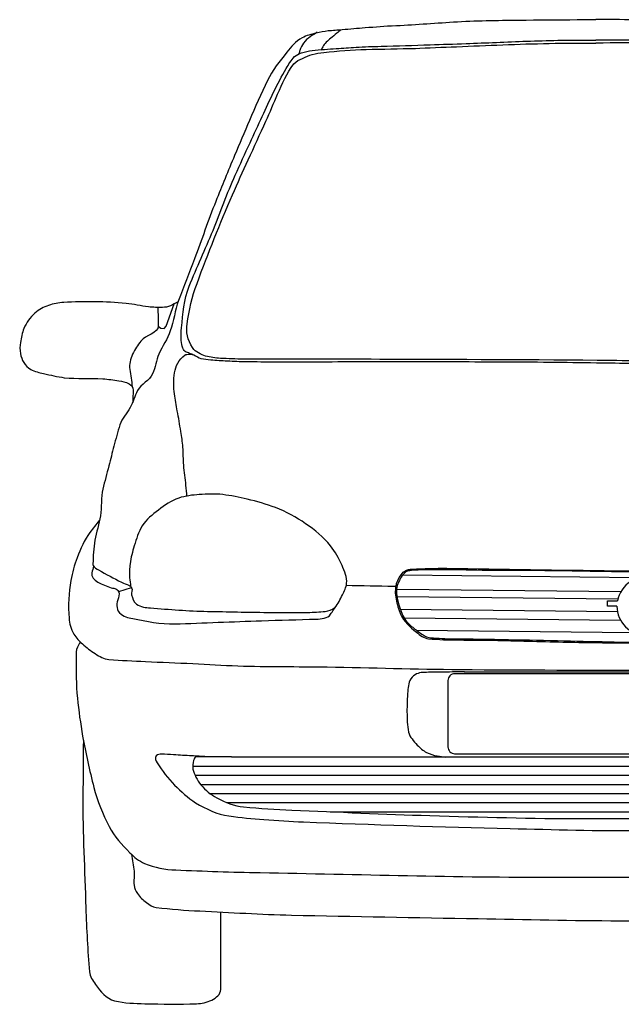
# Model space of a CAD drawing. Extents: x 85.81 to 92.09, y 20.19 to 24.16.
# Tile 3 of 12: x 85.81 to 86.65, y 22.6 to 23.98. Entities that reach past the tile are written whole.
import ezdxf

# ---------------------------------------------------------------- set-up
doc = ezdxf.new("R2010")
doc.units = 0
doc.header["$MEASUREMENT"] = 0
doc.layers.get('0').update_dxf_attribs({"linetype": 'CONTINUOUS'})

msp = doc.modelspace()

# ---------------------------------------------------------------- linework, layer by layer
at = {"linetype": 'Continuous'}
for p, q in [((86.341, 23.2016), (86.6708, 23.1982)), ((85.9439, 23.1784), (85.9617, 23.1843)), ((86.333, 23.1816), (86.6457, 23.1784)), ((86.333, 23.1716), (86.6414, 23.1684)), ((86.3371, 23.1537), (86.6407, 23.1505)), ((86.3426, 23.1415), (86.6452, 23.1383)), ((86.3601, 23.1244), (86.6626, 23.1213)), ((86.6909, 23.0635), (86.4134, 23.0635)), ((86.4265, 23.0662), (86.6909, 23.0662)), ((86.404, 23.0541), (86.404, 22.9605)), ((86.4131, 22.9515), (86.6909, 22.9515)), ((86.1014, 22.9471), (86.6909, 22.9471)), ((86.0472, 22.9344), (86.6909, 22.9344)), ((86.0505, 22.9216), (86.6909, 22.9216)), ((86.0581, 22.9088), (86.6909, 22.9088)), ((86.0712, 22.8961), (86.6909, 22.8961)), ((86.0951, 22.8833), (86.6909, 22.8833)), ((86.2393, 22.8706), (86.6909, 22.8706))]:
    msp.add_line(p, q, dxfattribs=at)
for points in [[(85.9989, 23.554), (85.999, 23.5496), (86.0027, 23.5465), (86.0076, 23.5462), (86.0103, 23.5497), (86.0212, 23.5807)], [(86.64, 23.1579), (86.6271, 23.1579), (86.6271, 23.1655), (86.6407, 23.1655)]]:
    msp.add_lwpolyline(points, dxfattribs=at)
for centre, start, end in [((86.4134, 23.0541), 89.9989, 180), ((86.4134, 22.961), 177.4935, 270.0011)]:
    msp.add_arc(centre, 0.00943, start, end, dxfattribs=at)
for start_param, end_param in [(6.230214, 9.247388), (3.14103, 6.052285)]:
    msp.add_ellipse((86.6877, 23.1579), major_axis=(0.0477, 0), ratio=0.902192, start_param=start_param, end_param=end_param, dxfattribs=at)
for points, knots in [([(86.3266, 23.9694), (86.355, 23.9712), (86.3833, 23.973), (86.4116, 23.9749), (86.442, 23.9768), (86.4725, 23.9772), (86.503, 23.9775), (86.5301, 23.9778), (86.5572, 23.9781), (86.5843, 23.9781), (86.5931, 23.9781), (86.6018, 23.9781), (86.6106, 23.9781)], [0, 0, 0, 0, 0.299577, 0.299577, 0.299577, 0.621299, 0.621299, 0.621299, 0.907575, 0.907575, 0.907575, 1, 1, 1, 1]), ([(86.6909, 23.978), (86.6729, 23.978), (86.6549, 23.9781), (86.6369, 23.9781), (86.6281, 23.9781), (86.6193, 23.9781), (86.6106, 23.9781)], [0, 0, 0, 0, 0.672802, 0.672802, 0.672802, 1, 1, 1, 1]), ([(86.3301, 23.9696), (86.3162, 23.9686), (86.3023, 23.9676), (86.2883, 23.9665), (86.2776, 23.9657), (86.2669, 23.9647), (86.2562, 23.9638), (86.2496, 23.9633), (86.2431, 23.9628), (86.2365, 23.9623), (86.2309, 23.9618), (86.2254, 23.9604), (86.2198, 23.9592), (86.213, 23.9577), (86.2064, 23.956), (86.2001, 23.9526), (86.1912, 23.9477), (86.1849, 23.9403), (86.1788, 23.9325), (86.1687, 23.9197), (86.1587, 23.9074), (86.1518, 23.893), (86.143, 23.8744), (86.1345, 23.8559), (86.1265, 23.837), (86.1196, 23.8207), (86.1126, 23.8043), (86.1058, 23.788), (86.0969, 23.7667), (86.0879, 23.7454), (86.0795, 23.7239), (86.0691, 23.6973), (86.0597, 23.6703), (86.0497, 23.6436), (86.0424, 23.6241), (86.0348, 23.6047), (86.0275, 23.5853), (86.0223, 23.5716), (86.0209, 23.5567), (86.016, 23.5429), (86.012, 23.5316), (86.0049, 23.5214), (86.0001, 23.5104), (85.9963, 23.5016), (85.9954, 23.4916), (85.9913, 23.4829), (85.9868, 23.4734), (85.9752, 23.4686), (85.9703, 23.4594), (85.9663, 23.4518), (85.9639, 23.4432), (85.9599, 23.4356), (85.9556, 23.4274), (85.9484, 23.4205), (85.9456, 23.4116), (85.9425, 23.4017), (85.9398, 23.3917), (85.9372, 23.3817), (85.9348, 23.3725), (85.9324, 23.3633), (85.93, 23.3541), (85.9272, 23.3434), (85.9245, 23.3326), (85.9217, 23.3218), (85.9186, 23.3097), (85.9204, 23.2967), (85.9184, 23.2844), (85.9165, 23.2728), (85.9126, 23.2617), (85.9106, 23.2501), (85.9087, 23.2391), (85.9083, 23.228), (85.9079, 23.2171), (85.9079, 23.2164), (85.9078, 23.2157), (85.9082, 23.215), (85.9101, 23.2118), (85.913, 23.2104), (85.9158, 23.2087), (85.9264, 23.2025), (85.937, 23.1968), (85.9479, 23.1915), (85.9512, 23.1898), (85.9548, 23.189), (85.9582, 23.1873), (85.9598, 23.1865), (85.9611, 23.1854), (85.962, 23.1838), (85.9638, 23.1808), (85.9611, 23.177), (85.962, 23.1738), (85.9634, 23.1692), (85.9644, 23.1642), (85.9689, 23.161), (85.9751, 23.1566), (85.9815, 23.156), (85.9882, 23.1555), (86.0147, 23.1535), (86.0412, 23.1513), (86.0678, 23.1507), (86.0958, 23.1502), (86.1238, 23.1496), (86.1518, 23.1493), (86.1706, 23.1491), (86.1893, 23.1492), (86.208, 23.1493), (86.2162, 23.1493), (86.2243, 23.15), (86.2325, 23.1507), (86.2372, 23.1512), (86.2418, 23.1526), (86.2457, 23.1561), (86.2512, 23.1613), (86.2533, 23.1673), (86.2564, 23.1738), (86.259, 23.1791), (86.2617, 23.1845), (86.2623, 23.19), (86.2632, 23.1981), (86.2596, 23.2067), (86.2559, 23.215), (86.2514, 23.2251), (86.2469, 23.234), (86.2398, 23.2424), (86.2295, 23.2547), (86.2182, 23.2645), (86.2051, 23.2733), (86.1916, 23.2823), (86.1781, 23.2903), (86.1631, 23.2958), (86.15, 23.3007), (86.137, 23.3044), (86.1235, 23.3076), (86.1121, 23.3103), (86.1008, 23.3126), (86.0893, 23.314), (86.0784, 23.3152), (86.0674, 23.3146), (86.0565, 23.314), (86.0468, 23.3134), (86.0372, 23.3122), (86.0277, 23.3091), (86.017, 23.3055), (86.0084, 23.2992), (85.9994, 23.2924), (85.9907, 23.2859), (85.9826, 23.2796), (85.9769, 23.2703), (85.9714, 23.2615), (85.9685, 23.2521), (85.9656, 23.2424), (85.9632, 23.2341), (85.9608, 23.2259), (85.9598, 23.2174), (85.959, 23.2108), (85.9586, 23.2042), (85.9592, 23.1977), (85.9597, 23.1937), (85.9601, 23.1897), (85.9605, 23.1857)], [0, 0, 0, 0, 0.023518, 0.023518, 0.023518, 0.041607, 0.041607, 0.041607, 0.052717, 0.052717, 0.052717, 0.062216, 0.062216, 0.062216, 0.073894, 0.073894, 0.073894, 0.090346, 0.090346, 0.090346, 0.117179, 0.117179, 0.117179, 0.151677, 0.151677, 0.151677, 0.181534, 0.181534, 0.181534, 0.220421, 0.220421, 0.220421, 0.268499, 0.268499, 0.268499, 0.303537, 0.303537, 0.303537, 0.328131, 0.328131, 0.328131, 0.348479, 0.348479, 0.348479, 0.364667, 0.364667, 0.364667, 0.382383, 0.382383, 0.382383, 0.396944, 0.396944, 0.396944, 0.412612, 0.412612, 0.412612, 0.430062, 0.430062, 0.430062, 0.44604, 0.44604, 0.44604, 0.464788, 0.464788, 0.464788, 0.485872, 0.485872, 0.485872, 0.505635, 0.505635, 0.505635, 0.524221, 0.524221, 0.524221, 0.525401, 0.525401, 0.525401, 0.530909, 0.530909, 0.530909, 0.551358, 0.551358, 0.551358, 0.557614, 0.557614, 0.557614, 0.560495, 0.560495, 0.560495, 0.566124, 0.566124, 0.566124, 0.574283, 0.574283, 0.574283, 0.585557, 0.585557, 0.585557, 0.630289, 0.630289, 0.630289, 0.677476, 0.677476, 0.677476, 0.709021, 0.709021, 0.709021, 0.722761, 0.722761, 0.722761, 0.730762, 0.730762, 0.730762, 0.74236, 0.74236, 0.74236, 0.752018, 0.752018, 0.752018, 0.766496, 0.766496, 0.766496, 0.784366, 0.784366, 0.784366, 0.810437, 0.810437, 0.810437, 0.837208, 0.837208, 0.837208, 0.860387, 0.860387, 0.860387, 0.879919, 0.879919, 0.879919, 0.898297, 0.898297, 0.898297, 0.914713, 0.914713, 0.914713, 0.933169, 0.933169, 0.933169, 0.950847, 0.950847, 0.950847, 0.967751, 0.967751, 0.967751, 0.982164, 0.982164, 0.982164, 0.993229, 0.993229, 0.993229, 1, 1, 1, 1]), ([(86.2213, 23.9604), (86.218, 23.9583), (86.2148, 23.9563), (86.2115, 23.9542), (86.2079, 23.952), (86.2049, 23.9489), (86.2023, 23.9454), (86.2, 23.9422), (86.1981, 23.9388), (86.197, 23.9351), (86.1966, 23.9336), (86.1961, 23.9321), (86.1957, 23.9306)], [0, 0, 0, 0, 0.285137, 0.285137, 0.285137, 0.599234, 0.599234, 0.599234, 0.884806, 0.884806, 0.884806, 1, 1, 1, 1]), ([(86.2543, 23.9637), (86.2524, 23.9622), (86.2506, 23.9607), (86.2487, 23.9592), (86.2458, 23.9569), (86.243, 23.9544), (86.2401, 23.952), (86.238, 23.9502), (86.236, 23.9483), (86.234, 23.9464), (86.232, 23.9445), (86.23, 23.9425), (86.2289, 23.9401), (86.2282, 23.9384), (86.2275, 23.9367), (86.2268, 23.935)], [0, 0, 0, 0, 0.177597, 0.177597, 0.177597, 0.456644, 0.456644, 0.456644, 0.662997, 0.662997, 0.662997, 0.863195, 0.863195, 0.863195, 1, 1, 1, 1]), ([(86.0477, 23.5095), (86.0466, 23.51), (86.0454, 23.5105), (86.0443, 23.5109), (86.0423, 23.5117), (86.0403, 23.5125), (86.0383, 23.5133), (86.0361, 23.5142), (86.0346, 23.5164), (86.0337, 23.5187), (86.0322, 23.5222), (86.0316, 23.5257), (86.0314, 23.5293), (86.0311, 23.5353), (86.031, 23.5413), (86.0316, 23.5473), (86.0336, 23.5669), (86.0351, 23.5868), (86.0424, 23.6053), (86.0529, 23.632), (86.0651, 23.6572), (86.0757, 23.6834), (86.0862, 23.7091), (86.0953, 23.7353), (86.1068, 23.7606), (86.1136, 23.7758), (86.1205, 23.7908), (86.1274, 23.8059), (86.1331, 23.8182), (86.1388, 23.8306), (86.1445, 23.8429), (86.1497, 23.8542), (86.155, 23.8656), (86.1603, 23.8769), (86.1656, 23.8881), (86.1719, 23.8988), (86.178, 23.9097), (86.1813, 23.9157), (86.1847, 23.9213), (86.1897, 23.9264), (86.1923, 23.9291), (86.1957, 23.9305), (86.1993, 23.9316), (86.2041, 23.9332), (86.209, 23.9347), (86.214, 23.9351), (86.2198, 23.9356), (86.2256, 23.936), (86.2313, 23.9365), (86.2369, 23.9369), (86.2424, 23.9373), (86.2479, 23.9377), (86.2571, 23.9383), (86.2663, 23.939), (86.2755, 23.9396), (86.2871, 23.9402), (86.2988, 23.9406), (86.3104, 23.9409), (86.3332, 23.9416), (86.3561, 23.9422), (86.3789, 23.943), (86.3957, 23.9435), (86.4124, 23.9441), (86.4292, 23.9447), (86.4575, 23.9457), (86.4857, 23.947), (86.514, 23.948), (86.543, 23.949), (86.572, 23.9498), (86.601, 23.9494), (86.6042, 23.9493), (86.6074, 23.9493), (86.6106, 23.9492)], [0, 0, 0, 0, 0.00415, 0.00415, 0.00415, 0.011489, 0.011489, 0.011489, 0.019502, 0.019502, 0.019502, 0.031865, 0.031865, 0.031865, 0.052197, 0.052197, 0.052197, 0.119164, 0.119164, 0.119164, 0.215384, 0.215384, 0.215384, 0.309821, 0.309821, 0.309821, 0.366228, 0.366228, 0.366228, 0.412426, 0.412426, 0.412426, 0.454951, 0.454951, 0.454951, 0.497236, 0.497236, 0.497236, 0.520315, 0.520315, 0.520315, 0.532731, 0.532731, 0.532731, 0.549915, 0.549915, 0.549915, 0.569631, 0.569631, 0.569631, 0.588457, 0.588457, 0.588457, 0.619859, 0.619859, 0.619859, 0.659392, 0.659392, 0.659392, 0.737166, 0.737166, 0.737166, 0.794213, 0.794213, 0.794213, 0.890411, 0.890411, 0.890411, 0.989176, 0.989176, 0.989176, 1, 1, 1, 1]), ([(86.3572, 23.938), (86.3768, 23.9387), (86.3964, 23.9395), (86.416, 23.9403), (86.4375, 23.9412), (86.459, 23.9421), (86.4805, 23.943), (86.5238, 23.9447), (86.5672, 23.9455), (86.6106, 23.9453)], [0, 0, 0, 0, 0.23201, 0.23201, 0.23201, 0.486638, 0.486638, 0.486638, 1, 1, 1, 1]), ([(86.6909, 23.9494), (86.6673, 23.9494), (86.6437, 23.9494), (86.6201, 23.9494), (86.617, 23.9494), (86.6138, 23.9493), (86.6106, 23.9492)], [0, 0, 0, 0, 0.881094, 0.881094, 0.881094, 1, 1, 1, 1]), ([(86.125, 23.7822), (86.1332, 23.8002), (86.1414, 23.8182), (86.1496, 23.8362), (86.1552, 23.8487), (86.1605, 23.8614), (86.166, 23.874), (86.1724, 23.8887), (86.1784, 23.9032), (86.1888, 23.9163), (86.1919, 23.9202), (86.1965, 23.9219), (86.2009, 23.924), (86.2054, 23.9261), (86.2097, 23.9282), (86.2144, 23.9294), (86.2197, 23.9308), (86.225, 23.9318), (86.2304, 23.9323), (86.2501, 23.9341), (86.2698, 23.936), (86.2896, 23.9365), (86.3127, 23.937), (86.3357, 23.9375), (86.3587, 23.938)], [0, 0, 0, 0, 0.184069, 0.184069, 0.184069, 0.31202, 0.31202, 0.31202, 0.461113, 0.461113, 0.461113, 0.505682, 0.505682, 0.505682, 0.550943, 0.550943, 0.550943, 0.60122, 0.60122, 0.60122, 0.785528, 0.785528, 0.785528, 1, 1, 1, 1]), ([(86.6909, 23.5007), (86.6907, 23.5007), (86.6905, 23.5007), (86.6902, 23.5007), (86.6711, 23.5009), (86.652, 23.5012), (86.6329, 23.5014), (86.5248, 23.5027), (86.4167, 23.5026), (86.3086, 23.5031), (86.2453, 23.5034), (86.1819, 23.5033), (86.1186, 23.5035), (86.1077, 23.5035), (86.0969, 23.504), (86.086, 23.5045), (86.079, 23.5048), (86.0722, 23.506), (86.0654, 23.5076), (86.0618, 23.5084), (86.0587, 23.5102), (86.0554, 23.5121), (86.0521, 23.514), (86.0493, 23.5158), (86.047, 23.5195), (86.04, 23.5305), (86.0378, 23.5416), (86.0394, 23.5527), (86.0422, 23.5715), (86.0462, 23.5906), (86.0533, 23.6093), (86.0695, 23.6522), (86.085, 23.6926), (86.103, 23.7333), (86.1102, 23.7496), (86.1174, 23.766), (86.1246, 23.7823)], [0, 0, 0, 0, 0.000666, 0.000666, 0.000666, 0.062513, 0.062513, 0.062513, 0.412203, 0.412203, 0.412203, 0.617064, 0.617064, 0.617064, 0.65226, 0.65226, 0.65226, 0.674729, 0.674729, 0.674729, 0.686504, 0.686504, 0.686504, 0.698592, 0.698592, 0.698592, 0.735293, 0.735293, 0.735293, 0.79819, 0.79819, 0.79819, 0.942239, 0.942239, 0.942239, 1, 1, 1, 1]), ([(86.027, 23.5836), (86.0234, 23.5817), (86.0198, 23.5798), (86.0162, 23.5779), (86.0129, 23.5762), (86.009, 23.5759), (86.0053, 23.5758), (85.9987, 23.5756), (85.9921, 23.5758), (85.9855, 23.5765), (85.975, 23.5776), (85.9647, 23.5802), (85.9542, 23.5813), (85.9253, 23.5843), (85.896, 23.584), (85.867, 23.5827), (85.8598, 23.5823), (85.8528, 23.5808), (85.8459, 23.5786), (85.8387, 23.5763), (85.8326, 23.5728), (85.8268, 23.5676), (85.8198, 23.5615), (85.815, 23.5547), (85.8115, 23.5464), (85.8088, 23.5399), (85.8076, 23.5333), (85.8066, 23.5266), (85.8058, 23.5216), (85.8056, 23.5164), (85.8066, 23.5114), (85.8083, 23.5027), (85.8126, 23.4937), (85.8209, 23.4891), (85.8268, 23.4858), (85.8328, 23.4847), (85.839, 23.4833), (85.8486, 23.4811), (85.8581, 23.4786), (85.8679, 23.4775), (85.8857, 23.4755), (85.9037, 23.4774), (85.9215, 23.476), (85.929, 23.4754), (85.9365, 23.4743), (85.944, 23.4731), (85.9489, 23.4724), (85.9537, 23.4716), (85.9584, 23.4688), (85.9617, 23.4668), (85.9644, 23.4635), (85.9642, 23.4601), (85.964, 23.4542), (85.9637, 23.4484), (85.9635, 23.4426)], [0, 0, 0, 0, 0.026416, 0.026416, 0.026416, 0.050453, 0.050453, 0.050453, 0.093292, 0.093292, 0.093292, 0.161991, 0.161991, 0.161991, 0.350988, 0.350988, 0.350988, 0.39761, 0.39761, 0.39761, 0.445255, 0.445255, 0.445255, 0.501901, 0.501901, 0.501901, 0.546154, 0.546154, 0.546154, 0.579031, 0.579031, 0.579031, 0.636426, 0.636426, 0.636426, 0.677615, 0.677615, 0.677615, 0.741611, 0.741611, 0.741611, 0.857737, 0.857737, 0.857737, 0.90677, 0.90677, 0.90677, 0.939534, 0.939534, 0.939534, 0.962204, 0.962204, 0.962204, 1, 1, 1, 1]), ([(85.9987, 23.5757), (85.9988, 23.5671), (85.9989, 23.5585), (85.9991, 23.5499), (85.9992, 23.5392), (85.9814, 23.5372), (85.975, 23.5287), (85.9706, 23.523), (85.9662, 23.5174), (85.9634, 23.5103), (85.9605, 23.5033), (85.9584, 23.4962), (85.9594, 23.4891), (85.9606, 23.481), (85.9617, 23.4729), (85.9629, 23.4649)], [0, 0, 0, 0, 0.2056, 0.2056, 0.2056, 0.460483, 0.460483, 0.460483, 0.633736, 0.633736, 0.633736, 0.80544, 0.80544, 0.80544, 1, 1, 1, 1]), ([(86.0393, 23.3114), (86.0388, 23.3166), (86.0384, 23.3218), (86.0379, 23.327), (86.0371, 23.3364), (86.0356, 23.3457), (86.0347, 23.3551), (86.0339, 23.3634), (86.0345, 23.3718), (86.0337, 23.3801), (86.0329, 23.3876), (86.032, 23.395), (86.0308, 23.4024), (86.0291, 23.4119), (86.0275, 23.4215), (86.0258, 23.431), (86.0245, 23.4389), (86.0232, 23.4468), (86.0219, 23.4547), (86.0203, 23.4644), (86.0205, 23.4744), (86.0219, 23.4842), (86.0233, 23.494), (86.0279, 23.5024), (86.0368, 23.5095), (86.0375, 23.51), (86.0382, 23.5101), (86.0389, 23.5101), (86.0422, 23.5104), (86.0457, 23.5102), (86.0489, 23.5092), (86.0524, 23.5081), (86.0552, 23.5052), (86.0588, 23.5045), (86.0633, 23.5035), (86.0678, 23.5028), (86.0724, 23.5024), (86.0802, 23.5019), (86.088, 23.5013), (86.0957, 23.501), (86.1046, 23.5006), (86.1135, 23.5001), (86.1224, 23.5), (86.1357, 23.4999), (86.1491, 23.4998), (86.1624, 23.4998), (86.205, 23.4998), (86.2476, 23.4999), (86.2901, 23.4999), (86.3124, 23.4999), (86.3346, 23.4999), (86.3569, 23.4999), (86.3979, 23.4999), (86.4389, 23.4999), (86.4799, 23.4998), (86.5237, 23.4997), (86.5676, 23.499), (86.6114, 23.4984), (86.6287, 23.4982), (86.646, 23.4979), (86.6633, 23.4975), (86.6675, 23.4975), (86.6718, 23.4971), (86.676, 23.497), (86.6798, 23.4969), (86.6836, 23.4969), (86.6874, 23.4969), (86.6886, 23.4969), (86.6897, 23.497), (86.6909, 23.497)], [0, 0, 0, 0, 0.018297, 0.018297, 0.018297, 0.051171, 0.051171, 0.051171, 0.080365, 0.080365, 0.080365, 0.106517, 0.106517, 0.106517, 0.140297, 0.140297, 0.140297, 0.168226, 0.168226, 0.168226, 0.202665, 0.202665, 0.202665, 0.236777, 0.236777, 0.236777, 0.239277, 0.239277, 0.239277, 0.251037, 0.251037, 0.251037, 0.263813, 0.263813, 0.263813, 0.27979, 0.27979, 0.27979, 0.307044, 0.307044, 0.307044, 0.338061, 0.338061, 0.338061, 0.384682, 0.384682, 0.384682, 0.533382, 0.533382, 0.533382, 0.611123, 0.611123, 0.611123, 0.754353, 0.754353, 0.754353, 0.907453, 0.907453, 0.907453, 0.967851, 0.967851, 0.967851, 0.982714, 0.982714, 0.982714, 0.996009, 0.996009, 0.996009, 1, 1, 1, 1]), ([(85.9166, 23.2779), (85.9123, 23.2722), (85.908, 23.2666), (85.9037, 23.261), (85.8957, 23.2506), (85.8907, 23.2383), (85.8858, 23.2258), (85.8817, 23.2154), (85.8792, 23.2049), (85.8772, 23.1941), (85.8739, 23.1767), (85.8732, 23.1588), (85.8745, 23.1413), (85.875, 23.1336), (85.8768, 23.1261), (85.8811, 23.119), (85.8845, 23.1134), (85.8885, 23.1094), (85.8932, 23.1053), (85.8989, 23.1002), (85.9046, 23.0957), (85.9111, 23.0916), (85.9172, 23.0878), (85.9233, 23.0838), (85.9303, 23.0834), (85.9473, 23.0822), (85.9643, 23.0814), (85.9814, 23.0806), (86.0033, 23.0796), (86.0253, 23.0787), (86.0473, 23.0777), (86.0684, 23.0767), (86.0894, 23.0752), (86.1105, 23.0745), (86.152, 23.0731), (86.1936, 23.0737), (86.2351, 23.073), (86.2971, 23.0719), (86.3591, 23.07), (86.421, 23.0694), (86.511, 23.0687), (86.6009, 23.0685), (86.6909, 23.0685)], [0, 0, 0, 0, 0.021353, 0.021353, 0.021353, 0.061189, 0.061189, 0.061189, 0.094284, 0.094284, 0.094284, 0.147596, 0.147596, 0.147596, 0.171047, 0.171047, 0.171047, 0.189462, 0.189462, 0.189462, 0.212214, 0.212214, 0.212214, 0.233185, 0.233185, 0.233185, 0.284766, 0.284766, 0.284766, 0.351282, 0.351282, 0.351282, 0.415055, 0.415055, 0.415055, 0.540688, 0.540688, 0.540688, 0.728075, 0.728075, 0.728075, 1, 1, 1, 1]), ([(85.9088, 23.2141), (85.908, 23.2109), (85.9072, 23.2078), (85.9065, 23.2046), (85.9038, 23.1936), (85.9223, 23.1879), (85.9332, 23.1838), (85.9344, 23.1833), (85.9356, 23.1834), (85.9369, 23.183), (85.939, 23.1824), (85.9412, 23.182), (85.9428, 23.1801), (85.9481, 23.1737), (85.9399, 23.1655), (85.9413, 23.1585), (85.942, 23.1552), (85.9421, 23.1517), (85.945, 23.1488), (85.9506, 23.1432), (85.9568, 23.142), (85.9635, 23.1407), (85.983, 23.1369), (86.0024, 23.1326), (86.0221, 23.1332), (86.0626, 23.1345), (86.1031, 23.1363), (86.1436, 23.1377), (86.169, 23.1386), (86.1945, 23.1391), (86.2199, 23.1399), (86.227, 23.1402), (86.236, 23.1408), (86.2399, 23.1466), (86.2428, 23.1508), (86.2457, 23.1551), (86.2486, 23.1593)], [0, 0, 0, 0, 0.024559, 0.024559, 0.024559, 0.109212, 0.109212, 0.109212, 0.118668, 0.118668, 0.118668, 0.13526, 0.13526, 0.13526, 0.189317, 0.189317, 0.189317, 0.215208, 0.215208, 0.215208, 0.265872, 0.265872, 0.265872, 0.413516, 0.413516, 0.413516, 0.717779, 0.717779, 0.717779, 0.908825, 0.908825, 0.908825, 0.961608, 0.961608, 0.961608, 1, 1, 1, 1]), ([(86.2618, 23.1873), (86.284, 23.1868), (86.3062, 23.1864), (86.3284, 23.1859), (86.329, 23.1859), (86.3295, 23.1857), (86.3301, 23.1859), (86.3324, 23.1866), (86.3318, 23.1901), (86.3328, 23.1921), (86.3342, 23.1947), (86.3355, 23.1974), (86.3371, 23.1999), (86.3388, 23.2027), (86.3406, 23.2051), (86.3435, 23.2069), (86.3468, 23.209), (86.3504, 23.2097), (86.354, 23.2098), (86.3701, 23.2105), (86.3862, 23.2112), (86.4023, 23.211), (86.4804, 23.2099), (86.5585, 23.2085), (86.6367, 23.2075), (86.6528, 23.2073), (86.6689, 23.2073), (86.685, 23.2069), (86.6869, 23.2069), (86.6889, 23.2068), (86.6909, 23.2068)], [0, 0, 0, 0, 0.150828, 0.150828, 0.150828, 0.154784, 0.154784, 0.154784, 0.170029, 0.170029, 0.170029, 0.190279, 0.190279, 0.190279, 0.211776, 0.211776, 0.211776, 0.236409, 0.236409, 0.236409, 0.34586, 0.34586, 0.34586, 0.877196, 0.877196, 0.877196, 0.986623, 0.986623, 0.986623, 1, 1, 1, 1]), ([(86.6909, 23.2056), (86.6858, 23.2057), (86.6808, 23.2058), (86.6758, 23.2059), (86.6659, 23.2061), (86.656, 23.2059), (86.6461, 23.2061), (86.6338, 23.2062), (86.6214, 23.2063), (86.6091, 23.2065), (86.6003, 23.2067), (86.5915, 23.2069), (86.5828, 23.207), (86.5538, 23.2075), (86.5248, 23.2078), (86.4958, 23.208), (86.4836, 23.2081), (86.4714, 23.2079), (86.4592, 23.208), (86.4393, 23.2081), (86.4194, 23.2087), (86.3995, 23.209), (86.3921, 23.209), (86.3847, 23.209), (86.3773, 23.209), (86.3706, 23.2089), (86.3639, 23.2086), (86.3572, 23.2083), (86.3543, 23.2082), (86.3515, 23.2077), (86.3487, 23.2072), (86.3468, 23.2068), (86.3451, 23.2061), (86.3435, 23.2048), (86.3407, 23.2024), (86.3391, 23.1996), (86.3374, 23.1965), (86.3356, 23.1933), (86.3341, 23.1902), (86.3332, 23.1867), (86.3323, 23.1831), (86.3319, 23.1794), (86.3322, 23.1758), (86.3326, 23.1718), (86.3333, 23.1677), (86.3343, 23.1637), (86.3357, 23.1583), (86.3373, 23.1532), (86.3393, 23.148), (86.3407, 23.1445), (86.3424, 23.1413), (86.3448, 23.1383), (86.3482, 23.1341), (86.3521, 23.1306), (86.3562, 23.1272), (86.3604, 23.1239), (86.3646, 23.1208), (86.3691, 23.1179), (86.3712, 23.1165), (86.3733, 23.1152), (86.3757, 23.1146), (86.3784, 23.114), (86.3811, 23.1137), (86.3838, 23.1135), (86.3891, 23.1132), (86.3943, 23.1128), (86.3996, 23.1127), (86.426, 23.1122), (86.4525, 23.1122), (86.4789, 23.1116), (86.505, 23.111), (86.5311, 23.1104), (86.5572, 23.1098), (86.5809, 23.1092), (86.6046, 23.1087), (86.6284, 23.1082), (86.6491, 23.1077), (86.6699, 23.1074), (86.6906, 23.1077), (86.6907, 23.1077), (86.6908, 23.1077), (86.6909, 23.1077)], [0, 0, 0, 0, 0.01948, 0.01948, 0.01948, 0.057785, 0.057785, 0.057785, 0.105668, 0.105668, 0.105668, 0.139606, 0.139606, 0.139606, 0.2519, 0.2519, 0.2519, 0.299179, 0.299179, 0.299179, 0.376318, 0.376318, 0.376318, 0.405045, 0.405045, 0.405045, 0.430978, 0.430978, 0.430978, 0.442107, 0.442107, 0.442107, 0.449468, 0.449468, 0.449468, 0.462734, 0.462734, 0.462734, 0.476573, 0.476573, 0.476573, 0.490619, 0.490619, 0.490619, 0.506511, 0.506511, 0.506511, 0.527768, 0.527768, 0.527768, 0.542157, 0.542157, 0.542157, 0.562723, 0.562723, 0.562723, 0.583314, 0.583314, 0.583314, 0.592817, 0.592817, 0.592817, 0.603328, 0.603328, 0.603328, 0.623755, 0.623755, 0.623755, 0.726187, 0.726187, 0.726187, 0.827282, 0.827282, 0.827282, 0.919318, 0.919318, 0.919318, 0.999676, 0.999676, 0.999676, 1, 1, 1, 1]), ([(86.3311, 23.1866), (86.3308, 23.184), (86.3305, 23.1813), (86.3302, 23.1787), (86.3298, 23.1751), (86.3309, 23.1715), (86.3315, 23.1679), (86.3329, 23.1606), (86.3345, 23.1537), (86.3377, 23.1468), (86.3426, 23.1364), (86.3506, 23.1292), (86.3598, 23.1217), (86.3651, 23.1175), (86.3702, 23.113), (86.3767, 23.1124), (86.3908, 23.1112), (86.405, 23.1108), (86.4191, 23.1107), (86.4373, 23.1104), (86.4556, 23.1105), (86.4738, 23.1101), (86.506, 23.1094), (86.5382, 23.1083), (86.5704, 23.1077), (86.5996, 23.1072), (86.6289, 23.1066), (86.6582, 23.1066), (86.6667, 23.1066), (86.6753, 23.1066), (86.6838, 23.1066), (86.6862, 23.1066), (86.6885, 23.1066), (86.6909, 23.1066)], [0, 0, 0, 0, 0.019564, 0.019564, 0.019564, 0.046288, 0.046288, 0.046288, 0.099995, 0.099995, 0.099995, 0.181996, 0.181996, 0.181996, 0.229278, 0.229278, 0.229278, 0.333505, 0.333505, 0.333505, 0.467607, 0.467607, 0.467607, 0.704482, 0.704482, 0.704482, 0.919908, 0.919908, 0.919908, 0.982677, 0.982677, 0.982677, 1, 1, 1, 1]), ([(85.8903, 23.1079), (85.8889, 23.1055), (85.8876, 23.1032), (85.8862, 23.1008), (85.8838, 23.0967), (85.8846, 23.0914), (85.8846, 23.0866), (85.8845, 23.0676), (85.8842, 23.0484), (85.8861, 23.0294), (85.8879, 23.0116), (85.8905, 22.994), (85.8935, 22.9763), (85.8977, 22.9522), (85.9032, 22.9284), (85.9093, 22.9046), (85.9142, 22.8855), (85.9213, 22.8674), (85.9307, 22.8497), (85.938, 22.8357), (85.9481, 22.8246), (85.9595, 22.8133), (85.9657, 22.8072), (85.9718, 22.8017), (85.9799, 22.7984), (85.9942, 22.7926), (86.0087, 22.7897), (86.0235, 22.7891), (86.0629, 22.7876), (86.1022, 22.786), (86.1415, 22.7854), (86.2788, 22.783), (86.4161, 22.7789), (86.5534, 22.7789), (86.5946, 22.7789), (86.6357, 22.7789), (86.6769, 22.7789), (86.6816, 22.7789), (86.6862, 22.7789), (86.6909, 22.7789)], [0, 0, 0, 0, 0.007804, 0.007804, 0.007804, 0.02143, 0.02143, 0.02143, 0.075929, 0.075929, 0.075929, 0.12702, 0.12702, 0.12702, 0.197007, 0.197007, 0.197007, 0.253196, 0.253196, 0.253196, 0.297368, 0.297368, 0.297368, 0.321468, 0.321468, 0.321468, 0.363999, 0.363999, 0.363999, 0.476449, 0.476449, 0.476449, 0.868994, 0.868994, 0.868994, 0.986699, 0.986699, 0.986699, 1, 1, 1, 1]), ([(86.4269, 23.0662), (86.4158, 23.0661), (86.4047, 23.0659), (86.3937, 23.0657), (86.3861, 23.0656), (86.3786, 23.0655), (86.3711, 23.0654), (86.365, 23.0653), (86.359, 23.0641), (86.3541, 23.0587), (86.3486, 23.0526), (86.3484, 23.0459), (86.3478, 23.0391), (86.3471, 23.0294), (86.3467, 23.0198), (86.3467, 23.0101), (86.3468, 23.0007), (86.3467, 22.9913), (86.349, 22.982), (86.3507, 22.9747), (86.3559, 22.9694), (86.3611, 22.9638), (86.3651, 22.9596), (86.369, 22.9559), (86.3741, 22.9534), (86.3789, 22.9511), (86.3837, 22.9494), (86.3889, 22.9486), (86.3929, 22.948), (86.397, 22.9474), (86.4011, 22.9468)], [0, 0, 0, 0, 0.152376, 0.152376, 0.152376, 0.255693, 0.255693, 0.255693, 0.339379, 0.339379, 0.339379, 0.433895, 0.433895, 0.433895, 0.566485, 0.566485, 0.566485, 0.695979, 0.695979, 0.695979, 0.796231, 0.796231, 0.796231, 0.872225, 0.872225, 0.872225, 0.943474, 0.943474, 0.943474, 1, 1, 1, 1]), ([(85.8945, 22.9708), (85.8943, 22.9446), (85.8941, 22.9185), (85.8939, 22.8924), (85.8935, 22.8404), (85.8965, 22.7884), (85.898, 22.7364), (85.8989, 22.7064), (85.9005, 22.6765), (85.9032, 22.6466), (85.9037, 22.6401), (85.9073, 22.6346), (85.9114, 22.629), (85.9188, 22.6188), (85.9266, 22.6092), (85.9382, 22.6063), (85.9522, 22.6028), (85.9662, 22.6026), (85.9804, 22.6021), (86.0044, 22.6015), (86.0284, 22.6013), (86.0525, 22.6021), (86.0599, 22.6024), (86.067, 22.6037), (86.0741, 22.6073), (86.0802, 22.6104), (86.0864, 22.6154), (86.0864, 22.6218), (86.0864, 22.658), (86.0864, 22.6942), (86.0864, 22.7304)], [0, 0, 0, 0, 0.121911, 0.121911, 0.121911, 0.364434, 0.364434, 0.364434, 0.504346, 0.504346, 0.504346, 0.534495, 0.534495, 0.534495, 0.589082, 0.589082, 0.589082, 0.655024, 0.655024, 0.655024, 0.767073, 0.767073, 0.767073, 0.801633, 0.801633, 0.801633, 0.8312, 0.8312, 0.8312, 1, 1, 1, 1]), ([(86.0669, 22.9475), (86.0599, 22.9479), (86.0529, 22.9483), (86.0459, 22.9487), (86.0374, 22.9491), (86.029, 22.9497), (86.0206, 22.9501), (86.0149, 22.9505), (86.0093, 22.9509), (86.0037, 22.9512), (86.0011, 22.9514), (85.9985, 22.9506), (85.9964, 22.9487), (85.9935, 22.9461), (85.9956, 22.9415), (85.9975, 22.9387), (86.0048, 22.9279), (86.0124, 22.9173), (86.022, 22.9078), (86.0314, 22.8986), (86.0402, 22.8902), (86.0514, 22.8832), (86.0661, 22.874), (86.0814, 22.8671), (86.098, 22.8648), (86.1142, 22.8625), (86.1304, 22.8607), (86.1468, 22.8596), (86.1652, 22.8584), (86.1837, 22.857), (86.2022, 22.8563), (86.2983, 22.8526), (86.3945, 22.8494), (86.4907, 22.8471), (86.5518, 22.8457), (86.613, 22.8436), (86.6741, 22.8442), (86.6797, 22.8442), (86.6853, 22.8443), (86.6909, 22.8443)], [0, 0, 0, 0, 0.026265, 0.026265, 0.026265, 0.057863, 0.057863, 0.057863, 0.078937, 0.078937, 0.078937, 0.088627, 0.088627, 0.088627, 0.101084, 0.101084, 0.101084, 0.150296, 0.150296, 0.150296, 0.198061, 0.198061, 0.198061, 0.260484, 0.260484, 0.260484, 0.321625, 0.321625, 0.321625, 0.39078, 0.39078, 0.39078, 0.750526, 0.750526, 0.750526, 0.979139, 0.979139, 0.979139, 1, 1, 1, 1]), ([(86.1014, 22.9471), (86.0943, 22.9472), (86.0872, 22.9472), (86.0801, 22.9473), (86.0708, 22.9474), (86.0614, 22.9477), (86.052, 22.9473), (86.0499, 22.9472), (86.0493, 22.9442), (86.0486, 22.9422), (86.0473, 22.9383), (86.0468, 22.934), (86.0477, 22.9302), (86.0497, 22.9223), (86.0531, 22.9148), (86.0588, 22.908), (86.0654, 22.9001), (86.0722, 22.8945), (86.081, 22.89), (86.0932, 22.8837), (86.1053, 22.8782), (86.1185, 22.8772), (86.141, 22.8753), (86.1634, 22.8738), (86.1859, 22.8729), (86.2502, 22.8702), (86.3144, 22.867), (86.3787, 22.8652), (86.4501, 22.8631), (86.5214, 22.8609), (86.5928, 22.8609), (86.6196, 22.8609), (86.6463, 22.8609), (86.673, 22.8609), (86.679, 22.8609), (86.6849, 22.8609), (86.6909, 22.8609)], [0, 0, 0, 0, 0.029042, 0.029042, 0.029042, 0.067428, 0.067428, 0.067428, 0.075833, 0.075833, 0.075833, 0.092209, 0.092209, 0.092209, 0.126103, 0.126103, 0.126103, 0.165027, 0.165027, 0.165027, 0.219117, 0.219117, 0.219117, 0.311195, 0.311195, 0.311195, 0.57429, 0.57429, 0.57429, 0.866314, 0.866314, 0.866314, 0.975656, 0.975656, 0.975656, 1, 1, 1, 1]), ([(85.9618, 22.811), (85.963, 22.8031), (85.9641, 22.7952), (85.9653, 22.7873), (85.9662, 22.7808), (85.9645, 22.7743), (85.9653, 22.7678), (85.9658, 22.7636), (85.9676, 22.7598), (85.9701, 22.7561), (85.9737, 22.7509), (85.9777, 22.7471), (85.9827, 22.7435), (85.987, 22.7404), (85.9913, 22.7373), (85.9963, 22.7367), (86.0167, 22.7342), (86.037, 22.7328), (86.0574, 22.7318), (86.1, 22.7298), (86.1426, 22.7269), (86.1853, 22.726), (86.2722, 22.7241), (86.3592, 22.7225), (86.4461, 22.7211), (86.512, 22.7201), (86.5779, 22.7182), (86.6438, 22.7182), (86.659, 22.7182), (86.6742, 22.7182), (86.6894, 22.7182), (86.6899, 22.7182), (86.6904, 22.7182), (86.6909, 22.7182)], [0, 0, 0, 0, 0.030645, 0.030645, 0.030645, 0.055445, 0.055445, 0.055445, 0.071557, 0.071557, 0.071557, 0.09432, 0.09432, 0.09432, 0.113682, 0.113682, 0.113682, 0.191811, 0.191811, 0.191811, 0.355165, 0.355165, 0.355165, 0.687772, 0.687772, 0.687772, 0.939994, 0.939994, 0.939994, 0.998096, 0.998096, 0.998096, 1, 1, 1, 1])]:
    msp.add_open_spline(points, degree=3, knots=knots, dxfattribs=at)
msp.add_open_spline([(86.6909, 23.9457), (86.6641, 23.9457), (86.6373, 23.9456), (86.6106, 23.9453)], degree=3, dxfattribs=at)

doc.saveas('drawing.dxf')
